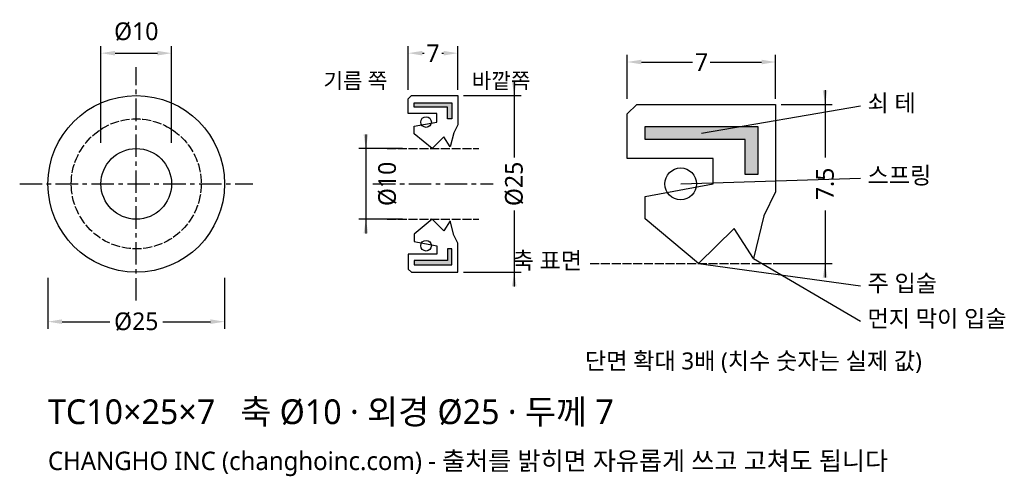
# Model space of a CAD drawing. Header units: millimetres. Extents: x -16 to 123, y -41 to 23.
import ezdxf

# ---------------------------------------------------------------- set-up
doc = ezdxf.new("R2010")
doc.units = ezdxf.units.MM
doc.linetypes.add('CENTER', pattern=[5.08, 3.175, -0.635, 0.635, -0.635])
doc.linetypes.add('DASHED', pattern=[1.524, 1.27, -0.254])
for name, color, linetype in [('문자', 7, 'CONTINUOUS'), ('쇠테', 8, 'CONTINUOUS'), ('숨은선', 3, 'DASHED'), ('외형선', 7, 'CONTINUOUS'), ('중심선', 1, 'CENTER'), ('치수', 4, 'CONTINUOUS')]:
    doc.layers.add(name, color=color, linetype=linetype)
doc.styles.add('CH_KOR', font='malgun.ttf')
doc.dimstyles.new('CH_DIM', dxfattribs={"dimtxt": 2.5, "dimasz": 2, "dimexe": 1, "dimexo": 0.8, "dimgap": 0.8, "dimtad": 1, "dimdec": 1, "dimdsep": 46, "dimtxsty": 'CH_KOR', "dimcen": 2.5, "dimclrd": 4, "dimclre": 4, "dimclrt": 4, "dimazin": 3, "dimtfac": 1, "dimtmove": 0, "dimatfit": 3})

# ---------------------------------------------------------------- blocks, each defined once
blk = doc.blocks.new('_CLOSEDFILLED')
at = {"color": 0, "linetype": 'BYBLOCK'}
blk.add_solid([(-1, 0.164), (0, 0), (-1, -0.164)], dxfattribs=at)
blk = doc.blocks.new('*D1')
at = {"color": 4}
for p, q in [((-12.5, -13.3), (-12.5, -20.5)), ((12.5, -13.3), (12.5, -20.5)), ((-10.5, -19.5), (-3.75, -19.5)), ((3.75, -19.5), (10.5, -19.5))]:
    blk.add_line(p, q, dxfattribs=at)
at = {"layer": 'Defpoints'}
for p in [(-12.5, -12.5), (12.5, -12.5), (-12.5, -19.5)]:
    blk.add_point(p, dxfattribs=at)
at = {"layer": '치수', "color": 4, "xscale": 2, "yscale": 2, "rotation": 180}
blk.add_blockref('_CLOSEDFILLED', (-12.5, -19.5), dxfattribs=at)
at = {"layer": '치수', "color": 4, "xscale": 2, "yscale": 2}
blk.add_blockref('_CLOSEDFILLED', (12.5, -19.5), dxfattribs=at)
at = {"layer": '치수', "color": 4, "insert": (0, -19.5), "char_height": 2.5, "attachment_point": 5, "style": 'CH_KOR'}
blk.add_mtext('Ø25', dxfattribs=at)
blk = doc.blocks.new('*D2')
at = {"color": 4}
for p, q in [((-5, 5.8), (-5, 19.5)), ((-3, 18.5), (3, 18.5)), ((5, 5.8), (5, 19.5))]:
    blk.add_line(p, q, dxfattribs=at)
at = {"layer": 'Defpoints'}
for p in [(-5, 18.5), (-5, 5), (5, 5)]:
    blk.add_point(p, dxfattribs=at)
at = {"layer": '치수', "color": 4, "xscale": 2, "yscale": 2, "rotation": 180}
blk.add_blockref('_CLOSEDFILLED', (-5, 18.5), dxfattribs=at)
at = {"layer": '치수', "color": 4, "xscale": 2, "yscale": 2}
blk.add_blockref('_CLOSEDFILLED', (5, 18.5), dxfattribs=at)
at = {"layer": '치수', "color": 4, "insert": (0, 21.55), "char_height": 2.5, "attachment_point": 5, "style": 'CH_KOR'}
blk.add_mtext('Ø10', dxfattribs=at)
blk = doc.blocks.new('*D3')
at = {"color": 4}
for p, q in [((38.5, 13.3), (38.5, 19.5)), ((40.5, 18.5), (40.75, 18.5)), ((43.25, 18.5), (43.5, 18.5)), ((45.5, 13.3), (45.5, 19.5))]:
    blk.add_line(p, q, dxfattribs=at)
at = {"layer": 'Defpoints'}
for p in [(38.5, 18.5), (38.5, 12.5), (45.5, 12.5)]:
    blk.add_point(p, dxfattribs=at)
at = {"layer": '치수', "color": 4, "xscale": 2, "yscale": 2, "rotation": 180}
blk.add_blockref('_CLOSEDFILLED', (38.5, 18.5), dxfattribs=at)
at = {"layer": '치수', "color": 4, "xscale": 2, "yscale": 2}
blk.add_blockref('_CLOSEDFILLED', (45.5, 18.5), dxfattribs=at)
at = {"layer": '치수', "color": 4, "insert": (42, 18.5), "char_height": 2.5, "attachment_point": 5, "style": 'CH_KOR'}
blk.add_mtext('7', dxfattribs=at)
blk = doc.blocks.new('*D4')
at = {"color": 4}
for p, q in [((53.5, 14.5), (53.5, 3.75)), ((46.3, 12.5), (54.5, 12.5)), ((53.5, -3.75), (53.5, -14.5)), ((46.3, -12.5), (54.5, -12.5))]:
    blk.add_line(p, q, dxfattribs=at)
at = {"layer": 'Defpoints'}
for p in [(45.5, 12.5), (53.5, 12.5), (45.5, -12.5)]:
    blk.add_point(p, dxfattribs=at)
at = {"layer": '치수', "color": 4, "xscale": 2, "yscale": 2}
for p, rotation in [((53.5, 12.5), 270), ((53.5, -12.5), 90)]:
    blk.add_blockref('_CLOSEDFILLED', p, dxfattribs=dict(at, rotation=rotation))
at = {"layer": '치수', "color": 4, "insert": (53.5, 0), "char_height": 2.5, "attachment_point": 5, "rotation": 90, "style": 'CH_KOR'}
blk.add_mtext('Ø25', dxfattribs=at)
blk = doc.blocks.new('*D5')
at = {"color": 4}
for p, q in [((32.5, 7), (32.5, -7)), ((37.7, 5), (31.5, 5)), ((37.7, -5), (31.5, -5))]:
    blk.add_line(p, q, dxfattribs=at)
at = {"layer": 'Defpoints'}
for p in [(32.5, 5), (38.5, 5), (38.5, -5)]:
    blk.add_point(p, dxfattribs=at)
at = {"layer": '치수', "color": 4, "xscale": 2, "yscale": 2}
for p, rotation in [((32.5, 5), 270), ((32.5, -5), 90)]:
    blk.add_blockref('_CLOSEDFILLED', p, dxfattribs=dict(at, rotation=rotation))
at = {"layer": '치수', "color": 4, "insert": (35.55, 0), "char_height": 2.5, "attachment_point": 5, "rotation": 90, "style": 'CH_KOR'}
blk.add_mtext('Ø10', dxfattribs=at)
blk = doc.blocks.new('*D6')
at = {"color": 4}
for p, q in [((69.5, 12.05), (69.5, 18.25)), ((90.5, 12.05), (90.5, 18.25)), ((71.5, 17.25), (78.75, 17.25)), ((81.25, 17.25), (88.5, 17.25))]:
    blk.add_line(p, q, dxfattribs=at)
at = {"layer": 'Defpoints'}
for p in [(69.5, 17.25), (69.5, 11.25), (90.5, 11.25)]:
    blk.add_point(p, dxfattribs=at)
at = {"layer": '치수', "color": 4, "xscale": 2, "yscale": 2, "rotation": 180}
blk.add_blockref('_CLOSEDFILLED', (69.5, 17.25), dxfattribs=at)
at = {"layer": '치수', "color": 4, "xscale": 2, "yscale": 2}
blk.add_blockref('_CLOSEDFILLED', (90.5, 17.25), dxfattribs=at)
at = {"layer": '치수', "color": 4, "insert": (80, 17.25), "char_height": 2.5, "attachment_point": 5, "style": 'CH_KOR'}
blk.add_mtext('7', dxfattribs=at)
blk = doc.blocks.new('*D7')
at = {"color": 4}
for p, q in [((97.5, 13.25), (97.5, 3.75)), ((91.3, 11.25), (98.5, 11.25)), ((97.5, -3.75), (97.5, -13.25)), ((91.3, -11.25), (98.5, -11.25))]:
    blk.add_line(p, q, dxfattribs=at)
at = {"layer": 'Defpoints'}
for p in [(90.5, 11.25), (97.5, 11.25), (90.5, -11.25)]:
    blk.add_point(p, dxfattribs=at)
at = {"layer": '치수', "color": 4, "xscale": 2, "yscale": 2}
for p, rotation in [((97.5, 11.25), 270), ((97.5, -11.25), 90)]:
    blk.add_blockref('_CLOSEDFILLED', p, dxfattribs=dict(at, rotation=rotation))
at = {"layer": '치수', "color": 4, "insert": (97.5, 0), "char_height": 2.5, "attachment_point": 5, "rotation": 90, "style": 'CH_KOR'}
blk.add_mtext('7.5', dxfattribs=at)

msp = doc.modelspace()

# ---------------------------------------------------------------- hatches: boundary and pattern name
at = {"layer": '쇠테'}
for points in [[(39.34, 11.45), (44.66, 11.45), (44.66, 9.2), (44.06, 9.2), (44.06, 10.85), (39.34, 10.85)], [(72.02, 8.1), (87.98, 8.1), (87.98, 1.35), (86.18, 1.35), (86.18, 6.3), (72.02, 6.3)], [(39.34, -11.45), (44.66, -11.45), (44.66, -9.2), (44.06, -9.2), (44.06, -10.85), (39.34, -10.85)]]:
    msp.add_hatch(color=8, dxfattribs=at).paths.add_polyline_path(points)

# ---------------------------------------------------------------- linework, layer by layer
for points in [[(39.34, 11.45), (44.66, 11.45), (44.66, 9.2), (44.06, 9.2), (44.06, 10.85), (39.34, 10.85)], [(72.02, 8.1), (87.98, 8.1), (87.98, 1.35), (86.18, 1.35), (86.18, 6.3), (72.02, 6.3)], [(39.34, -11.45), (44.66, -11.45), (44.66, -9.2), (44.06, -9.2), (44.06, -10.85), (39.34, -10.85)]]:
    msp.add_lwpolyline(points, close=True, dxfattribs=at)
at = {"layer": '숨은선'}
for p, q in [((35.5, 5), (48.5, 5)), ((35.5, -5), (48.5, -5)), ((64.25, -11.25), (95.75, -11.25))]:
    msp.add_line(p, q, dxfattribs=at)
msp.add_circle((0, 0), 9.2, dxfattribs=at)
at = {"layer": '외형선'}
for points in [[(38.5, 12.05), (38.95, 12.5), (45.5, 12.5), (45.5, 8.375), (44.94, 7.25), (44.45, 5.225), (43.54, 6.65), (41.86, 5), (39.34, 7.1), (39.34, 8.15), (42.56, 8.75), (42.56, 9.95), (38.5, 9.95)], [(69.5, 9.9), (70.85, 11.25), (90.5, 11.25), (90.5, -1.125), (88.82, -4.5), (87.35, -10.575), (84.62, -6.3), (79.58, -11.25), (72.02, -4.95), (72.02, -1.8), (81.68, 0), (81.68, 3.6), (69.5, 3.6)], [(38.5, -12.05), (38.95, -12.5), (45.5, -12.5), (45.5, -8.375), (44.94, -7.25), (44.45, -5.225), (43.54, -6.65), (41.86, -5), (39.34, -7.1), (39.34, -8.15), (42.56, -8.75), (42.56, -9.95), (38.5, -9.95)]]:
    msp.add_lwpolyline(points, close=True, dxfattribs=at)
for centre, radius in [((0, 0), 12.5), ((41.02, 8.75), 0.75), ((0, 0), 5), ((77.06, 0), 2.25), ((41.02, -8.75), 0.75)]:
    msp.add_circle(centre, radius, dxfattribs=at)
at = {"layer": '중심선'}
for p, q in [((0, -16.5), (0, 16.5)), ((-16.5, 0), (16.5, 0)), ((33.5, 0), (50.5, 0))]:
    msp.add_line(p, q, dxfattribs=at)
at = {"layer": '치수'}
for p, q in [((80, 7.2), (102.5, 11.05)), ((77.06, 0), (102.5, 0.8)), ((87.35, -10.575), (102.5, -19.45)), ((79.58, -11.25), (102.5, -14.45))]:
    msp.add_line(p, q, dxfattribs=at)

# ---------------------------------------------------------------- texts
at = {"layer": '문자', "style": 'CH_KOR'}
for s, height, p in [('기름 쪽', 2.2, (26.5, 13.5)), ('바깥쪽', 2.2, (47.5, 13.5)), ('쇠 테', 2.4, (103.5, 10.25)), ('스프링', 2.4, (103.5, 0)), ('축 표면', 2.4, (53.25, -12.05)), ('주 입술', 2.4, (103.5, -15.25)), ('먼지 막이 입술', 2.4, (103.5, -20.25)), ('단면 확대 3배 (치수 숫자는 실제 값)', 2.4, (63.5, -26.25)), ('TC10×25×7   축 Ø10 · 외경 Ø25 · 두께 7', 3.5, (-12.5, -34)), ('CHANGHO INC (changhoinc.com) - 출처를 밝히면 자유롭게 쓰고 고쳐도 됩니다', 2.6, (-12.5, -40.5))]:
    msp.add_text(s, height=height, dxfattribs=at).set_placement(p)

# ---------------------------------------------------------------- dimensions: what is measured, and where the dimension line sits
at = {"layer": '치수'}
for base, p1, p2, text, picture, middle in [((-5, 18.5), (-5, 5), (5, 5), 'Ø10', '*D2', (0, 21.55)), ((69.5, 17.25), (69.5, 11.25), (90.5, 11.25), '7', '*D6', (80, 17.25)), ((-12.5, -19.5), (-12.5, -12.5), (12.5, -12.5), 'Ø25', '*D1', (0, -19.5))]:
    dim = msp.add_linear_dim(base=base, p1=p1, p2=p2, text=text, dimstyle='CH_DIM', override={"dimscale": 1}, dxfattribs=at)
    dim.commit()
    dim.dimension.update_dxf_attribs({"geometry": picture, "text_midpoint": middle})
dim = msp.add_linear_dim(base=(38.5, 18.5), p1=(38.5, 12.5), p2=(45.5, 12.5), dimstyle='CH_DIM', override={"dimscale": 1}, dxfattribs=at)
dim.commit()
dim.dimension.update_dxf_attribs({"geometry": '*D3', "text_midpoint": (42, 18.5)})
for base, p1, p2, text, picture, middle in [((53.5, 12.5), (45.5, 12.5), (45.5, -12.5), 'Ø25', '*D4', (53.5, 0)), ((97.5, 11.25), (90.5, 11.25), (90.5, -11.25), '7.5', '*D7', (97.5, 0)), ((32.5, 5), (38.5, 5), (38.5, -5), 'Ø10', '*D5', (35.55, 0))]:
    dim = msp.add_linear_dim(base=base, p1=p1, p2=p2, angle=90, text=text, dimstyle='CH_DIM', override={"dimscale": 1}, dxfattribs=at)
    dim.commit()
    dim.dimension.update_dxf_attribs({"geometry": picture, "text_midpoint": middle})

doc.saveas('drawing.dxf')
